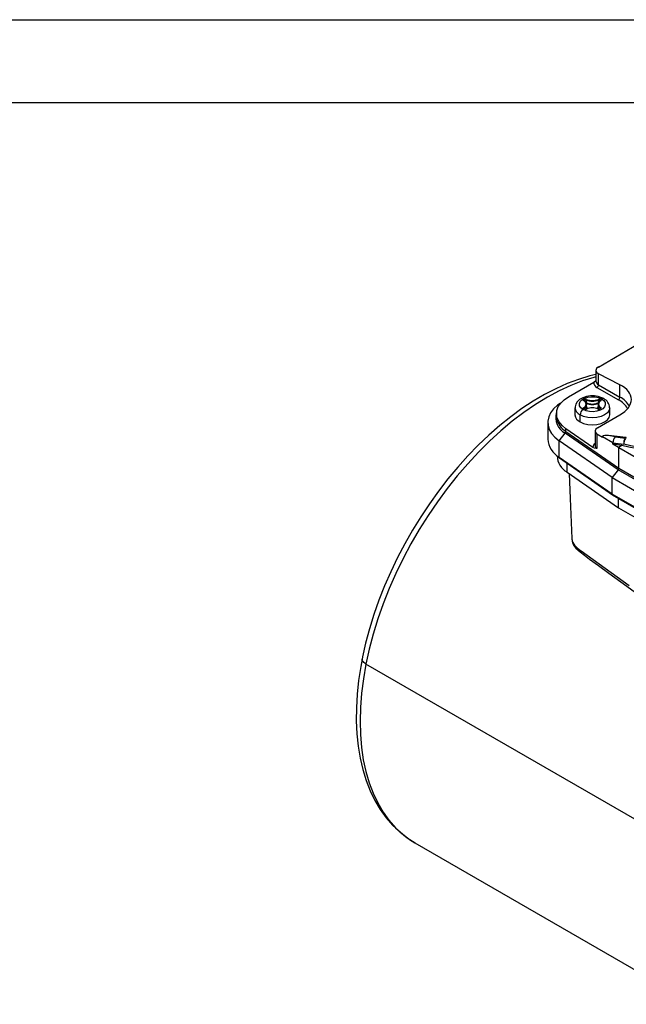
# Model space of a CAD drawing. Header units: inches. Extents: x 0 to 33, y 0 to 25.5.
# Tile 8 of 12: x 17.3 to 22.8, y 16.6 to 25.5. Entities that reach past the tile are written whole.
import ezdxf

# ---------------------------------------------------------------- set-up
doc = ezdxf.new("R2010")
doc.units = ezdxf.units.IN
doc.header["$LTSCALE"] = 3
doc.header["$MEASUREMENT"] = 0
doc.layers.add('TEXT', color=140, linetype='Continuous', lineweight=25)

msp = doc.modelspace()

# ---------------------------------------------------------------- linework, layer by layer
at = {"color": 7, "linetype": 'Continuous'}
msp.add_line((0.0003, 25.5003), (33.0003, 25.5003), dxfattribs=at)
for p, q in [((22.5362, 22.3478), (22.8981, 22.5568)), ((22.5131, 22.3167), (22.5131, 22.2193)), ((22.7311, 22.1868), (22.5362, 22.2871)), ((22.5362, 22.1871), (22.5362, 22.2871)), ((22.2641, 22.0783), (22.4944, 22.2112)), ((22.5362, 22.1871), (22.7311, 22.0746)), ((22.7311, 22.0746), (22.7311, 22.1868)), ((22.5223, 22.163), (22.7171, 22.0505)), ((22.4051, 22.0504), (22.4111, 22.0539)), ((22.4079, 22.0456), (22.4139, 22.0491)), ((22.4079, 22.0391), (22.4079, 22.0456)), ((22.4139, 22.0344), (22.4139, 22.0491)), ((22.4246, 22.0493), (22.4246, 22.0236)), ((22.4279, 21.9814), (22.4279, 22.0071)), ((22.5331, 22.0071), (22.5331, 21.9814)), ((22.5364, 22.0236), (22.5364, 22.0493)), ((22.5471, 22.0491), (22.5531, 22.0456)), ((22.5471, 22.0344), (22.5471, 22.0491)), ((22.5499, 22.0539), (22.5559, 22.0504)), ((22.5531, 22.0391), (22.5531, 22.0456)), ((22.1546, 21.9256), (22.1546, 21.9015)), ((22.323, 21.9782), (22.323, 21.9139)), ((22.3692, 21.8496), (22.3692, 21.9139)), ((22.4111, 21.9668), (22.4051, 21.9703)), ((22.4131, 21.967), (22.4071, 21.9705)), ((22.4075, 21.9749), (22.4075, 21.9703)), ((22.5283, 21.7963), (22.7311, 21.9133)), ((22.5539, 21.9705), (22.5479, 21.967)), ((22.5559, 21.9703), (22.5499, 21.9668)), ((22.5536, 21.9703), (22.5536, 21.9749)), ((22.638, 21.9139), (22.638, 21.9782)), ((22.0759, 21.8452), (22.0759, 21.6941)), ((22.1801, 21.6784), (22.2347, 21.7479)), ((22.7139, 21.4144), (22.2347, 21.7479)), ((22.2407, 21.7637), (22.2407, 21.7878)), ((22.4856, 21.6173), (22.2407, 21.7878)), ((22.2407, 21.7637), (22.7197, 21.4303)), ((22.5052, 21.7652), (22.5052, 21.6361)), ((22.5213, 21.7396), (22.5213, 21.6085)), ((22.5717, 21.708), (22.5213, 21.7396)), ((22.7859, 21.7067), (22.6267, 21.7255)), ((22.6615, 21.3434), (22.1801, 21.6784)), ((22.1801, 21.5273), (22.1801, 21.6784)), ((22.5718, 21.7154), (22.5717, 21.7141)), ((22.6678, 21.6606), (22.5717, 21.7141)), ((22.5717, 21.708), (22.5717, 21.7141)), ((22.6678, 21.6606), (22.6679, 21.6587)), ((22.6679, 21.6478), (22.6679, 21.6587)), ((22.6679, 21.6587), (22.767, 21.6464)), ((22.7174, 21.6168), (22.6679, 21.6478)), ((22.6883, 21.7126), (22.7778, 21.7014)), ((22.748, 21.6344), (22.7174, 21.6168)), ((22.7197, 21.6151), (22.7174, 21.6168)), ((25.916, 19.7699), (22.7197, 21.6151)), ((22.7197, 21.4303), (22.7197, 21.6151)), ((22.6615, 21.1923), (22.1801, 21.5273)), ((22.1825, 21.5219), (22.6637, 21.187)), ((22.2513, 21.3928), (22.2526, 21.4731)), ((22.2513, 21.3928), (22.7171, 21.0701)), ((22.7139, 21.4144), (22.6615, 21.3434)), ((25.9107, 19.5689), (22.7139, 21.4144)), ((22.7197, 21.4303), (25.916, 19.5851)), ((22.6615, 21.3434), (25.8629, 19.4952)), ((22.6615, 21.1923), (22.6615, 21.3434)), ((25.8629, 19.3441), (22.6615, 21.1923)), ((22.664, 21.1868), (25.8653, 19.3388)), ((22.7171, 21.0701), (22.7185, 21.1554)), ((22.7171, 21.0701), (25.9186, 19.222)), ((22.9661, 18.1848), (20.4249, 19.6518)), ((20.8683, 18.03), (23.4095, 16.563))]:
    msp.add_line(p, q)
at = {"flags": 128}
for points in [[(22.5131, 22.2793), (22.4569, 22.2664), (22.3554, 22.2355), (22.253, 22.197), (22.1501, 22.1509), (22.0469, 22.0976), (21.9439, 22.0371), (21.8415, 21.9698), (21.74, 21.896), (21.6399, 21.8158), (21.5413, 21.7297), (21.4446, 21.638), (21.3502, 21.5409), (21.2584, 21.4389), (21.1694, 21.3323), (21.0836, 21.2214), (21.0012, 21.1067), (20.9225, 20.9886), (20.8479, 20.8674), (20.7774, 20.7436), (20.7115, 20.6176), (20.6502, 20.4898), (20.5939, 20.3607), (20.5427, 20.2307), (20.4968, 20.1002), (20.4564, 19.9697), (20.4216, 19.8397), (20.394, 19.7173), (20.3899, 19.6973)], [(22.5131, 22.259), (22.4942, 22.2539), (22.3901, 22.2209), (22.2848, 22.1795), (22.1786, 22.13), (22.072, 22.0726), (21.9653, 22.0074), (21.8591, 21.9347), (21.7537, 21.8548), (21.6496, 21.768), (21.5471, 21.6746), (21.4466, 21.5751), (21.3486, 21.4698), (21.2535, 21.3592), (21.1616, 21.2436), (21.0732, 21.1235), (20.9888, 20.9995), (20.9087, 20.8719), (20.8331, 20.7413), (20.7624, 20.6082), (20.6969, 20.4732), (20.6368, 20.3367), (20.5823, 20.1993), (20.5337, 20.0616), (20.4912, 19.9241), (20.4549, 19.7873), (20.4249, 19.6518)], [(22.4944, 22.2112), (22.5116, 22.2247), (22.5131, 22.2263)], [(22.2407, 21.7878), (22.2056, 21.8168), (22.1791, 21.8487), (22.162, 21.8827), (22.1548, 21.9179), (22.1577, 21.9533), (22.1705, 21.9879), (22.193, 22.0209), (22.2245, 22.0513), (22.2641, 22.0783)], [(22.5837, 22.0605), (22.5673, 22.0688), (22.5345, 22.0796), (22.4989, 22.0851), (22.4625, 22.0851), (22.4268, 22.0796), (22.3936, 22.0687), (22.3642, 22.052), (22.3434, 22.0325), (22.3298, 22.0104), (22.3235, 21.9866), (22.324, 21.9778)], [(22.397, 21.9621), (22.3768, 21.9777), (22.3651, 21.9959), (22.3627, 22.0152), (22.3698, 22.0342), (22.386, 22.0512), (22.4097, 22.0649), (22.4392, 22.0742), (22.4721, 22.0784), (22.5056, 22.077), (22.5371, 22.0702), (22.564, 22.0586)], [(22.1926, 22.0204), (22.1648, 22.0008), (22.1291, 21.9682), (22.1021, 21.9329), (22.0844, 21.8957), (22.0763, 21.8574), (22.0782, 21.8188), (22.0898, 21.7808), (22.111, 21.7442), (22.1414, 21.7098), (22.1801, 21.6784)], [(22.564, 22.0586), (22.5842, 22.043), (22.5959, 22.0248), (22.5983, 22.0055), (22.5912, 21.9865), (22.5751, 21.9695), (22.5513, 21.9558), (22.5218, 21.9465), (22.4889, 21.9423), (22.4554, 21.9437), (22.4239, 21.9505), (22.397, 21.9621)], [(22.4044, 22.0412), (22.4032, 22.0422), (22.4023, 22.0434), (22.4018, 22.0446), (22.4017, 22.0459), (22.402, 22.0471), (22.4027, 22.0483), (22.4037, 22.0494), (22.4051, 22.0504)], [(22.4067, 22.0412), (22.4058, 22.042), (22.4056, 22.0423), (22.4056, 22.0424)], [(22.4279, 21.9906), (22.4319, 21.9782), (22.4283, 21.9668)], [(22.5328, 21.9668), (22.5292, 21.9782), (22.5331, 21.9906)], [(22.5554, 22.0424), (22.5554, 22.0423), (22.5551, 22.0419), (22.5544, 22.0412)], [(22.5559, 22.0504), (22.5573, 22.0494), (22.5584, 22.0483), (22.5591, 22.0471), (22.5594, 22.0459), (22.5592, 22.0446), (22.5587, 22.0434), (22.5578, 22.0422), (22.5566, 22.0412)], [(22.1546, 21.9015), (22.1548, 21.8938), (22.1563, 21.8809)], [(22.638, 21.9786), (22.638, 21.9782), (22.6326, 21.9547), (22.6169, 21.9327), (22.5919, 21.9139), (22.5593, 21.8995), (22.5213, 21.8904), (22.4805, 21.8873), (22.4398, 21.8904), (22.4018, 21.8995), (22.3692, 21.9139)], [(22.3692, 21.8496), (22.4018, 21.8352), (22.4398, 21.8261), (22.4805, 21.823), (22.5213, 21.8261), (22.5593, 21.8352), (22.5919, 21.8496), (22.6169, 21.8685), (22.6326, 21.8904), (22.638, 21.9139)], [(22.4051, 21.9703), (22.4037, 21.9713), (22.4027, 21.9724), (22.402, 21.9736), (22.4017, 21.9748), (22.4018, 21.9761), (22.4023, 21.9773), (22.4032, 21.9785), (22.4044, 21.9795)], [(22.4246, 21.9677), (22.4266, 21.9727), (22.4279, 21.9814)], [(22.5331, 21.9814), (22.5344, 21.9727), (22.5376, 21.9655)], [(22.5566, 21.9795), (22.5578, 21.9785), (22.5587, 21.9773), (22.5592, 21.9761), (22.5594, 21.9748), (22.5591, 21.9736), (22.5584, 21.9724), (22.5573, 21.9713), (22.5559, 21.9703)], [(22.6883, 21.7126), (22.6253, 21.7262), (22.5951, 21.7273), (22.578, 21.7233), (22.5736, 21.7197), (22.5723, 21.7176), (22.5718, 21.7154)], [(22.789, 21.7055), (22.7861, 21.7055), (22.7808, 21.6999), (22.7755, 21.6893), (22.771, 21.6754), (22.768, 21.6603), (22.767, 21.6464)], [(22.7858, 21.706), (22.783, 21.7063), (22.7778, 21.7014)], [(22.5213, 21.6085), (22.5213, 21.6083), (22.5211, 21.6081), (22.5202, 21.6078), (22.5162, 21.6078), (22.4992, 21.6107), (22.4856, 21.6173)], [(22.269, 21.3805), (22.2784, 21.154), (22.2933, 20.7911)], [(22.2933, 20.7913), (22.2999, 20.7547), (22.3107, 20.7306), (22.3303, 20.7038), (22.3687, 20.6699), (22.4084, 20.6393), (22.4545, 20.6047), (22.5355, 20.5452), (22.6304, 20.4764), (22.7391, 20.3982), (22.8615, 20.3104)], [(22.2945, 20.7912), (22.2987, 20.7636), (22.3181, 20.7295), (22.3384, 20.7086), (22.3605, 20.6917), (22.3787, 20.6787), (22.8159, 20.3653)], [(20.3899, 19.6973), (20.3773, 19.6296), (20.3579, 19.5027), (20.3447, 19.3779), (20.3375, 19.2554), (20.3366, 19.1358), (20.342, 19.0194), (20.3536, 18.9067), (20.3716, 18.7981), (20.3959, 18.6941), (20.4264, 18.595), (20.4631, 18.5013), (20.5057, 18.4135), (20.5541, 18.3318), (20.6081, 18.2568), (20.6672, 18.1886), (20.7313, 18.1275), (20.8, 18.0737), (20.873, 18.0273), (20.8736, 18.027)], [(20.4249, 19.6518), (20.4141, 19.6587), (20.405, 19.6659), (20.3979, 19.6733), (20.3929, 19.6807), (20.3902, 19.688), (20.3896, 19.695), (20.3899, 19.6973)], [(20.4249, 19.6518), (20.4015, 19.518), (20.3846, 19.3867), (20.3744, 19.2581), (20.3708, 19.133), (20.374, 19.0117), (20.3838, 18.8947), (20.4004, 18.7825), (20.4234, 18.6756), (20.453, 18.5743), (20.489, 18.4791), (20.5312, 18.3903), (20.5795, 18.3083), (20.6336, 18.2334), (20.6934, 18.1659), (20.7586, 18.1061), (20.8291, 18.0542), (20.8683, 18.03)]]:
    msp.add_lwpolyline(points, dxfattribs=at)
for centre, radius, start, end in [((22.5396, 22.2051), 0.0455, 172.32584, 247.67954), ((22.5525, 22.2232), 0.0396, 185.6948, 245.62534), ((22.506, 22.1885), 0.0303, 302.60548, 357.39452), ((22.4056, 22.0394), 0.00212, 58.04875, 122.45063), ((22.3887, 22.0104), 0.0346, 297.01603, 62.98397), ((22.4019, 22.0453), 0.00605, 2.60548, 57.39452), ((22.4095, 22.042), 0.00394, 114.08236, 173.72205), ((22.4054, 22.0396), 0.00207, 355.66554, 50.46487), ((22.3911, 22.0071), 0.0362, 296.91042, 63.08958), ((22.4195, 22.0376), 0.0183, 65.55917, 117.20144), ((22.4079, 22.0488), 0.00605, 2.60548, 57.39452), ((22.4195, 22.0382), 0.0122, 65.55917, 117.20144), ((22.4805, 22.1485), 0.1424, 245.76202, 294.23798), ((22.4311, 22.0491), 0.00654, 127.65038, 177.9831), ((22.4805, 22.1737), 0.1364, 245.7844, 294.2156), ((22.4805, 22.148), 0.1364, 245.7844, 294.2156), ((22.4805, 22.1728), 0.13, 245.76202, 294.23798), ((22.57, 22.0071), 0.0362, 116.91042, 243.08958), ((22.5415, 22.0376), 0.0183, 62.79856, 114.44083), ((22.5299, 22.0491), 0.00654, 2.0169, 52.34962), ((22.5415, 22.0382), 0.0122, 62.79856, 114.44083), ((22.5723, 22.0104), 0.0346, 117.01603, 242.98397), ((22.5531, 22.0488), 0.00605, 122.60548, 177.39452), ((22.5592, 22.0453), 0.00605, 122.60548, 177.39452), ((22.5516, 22.0421), 0.00381, 4.5842, 66.90346), ((22.5556, 22.0396), 0.00208, 129.63107, 184.3279), ((22.5554, 22.0394), 0.00212, 57.54129, 122.04666), ((22.5755, 22.0435), 0.0189, 64.04123, 127.25363), ((22.5408, 21.9743), 0.0963, 2.56655, 63.53878), ((22.7008, 22.076), 0.0303, 302.60548, 357.39452), ((22.6198, 21.8658), 0.2088, 29.84542, 62.20385), ((22.6263, 21.8769), 0.2238, 31.2993, 62.09652), ((22.3096, 21.8902), 0.1608, 164.20706, 242.22219), ((22.4018, 21.9861), 0.0792, 185.97229, 245.65995), ((22.4017, 21.9217), 0.079, 185.62978, 245.69036), ((22.4296, 21.9112), 0.0605, 122.60548, 177.39452), ((22.4018, 21.9745), 0.00565, 3.22333, 62.18012), ((22.4063, 21.9687), 0.00198, 65.68605, 125.61817), ((22.4093, 21.9717), 0.00367, 119.38842, 176.01721), ((22.4078, 21.9728), 0.00236, 201.21346, 252.24807), ((22.4123, 21.9653), 0.00189, 63.86591, 127.2712), ((22.4195, 21.9831), 0.0183, 242.79856, 294.44083), ((22.4195, 21.9797), 0.0142, 243.16056, 294.44471), ((22.426, 21.9651), 0.00174, 49.07476, 109.72363), ((22.4805, 21.8479), 0.13, 65.76202, 114.23798), ((22.535, 21.9651), 0.00174, 70.4792, 130.90419), ((22.5415, 21.9831), 0.0183, 245.55917, 297.20144), ((22.5415, 21.9798), 0.0143, 245.72772, 296.66702), ((22.5487, 21.9652), 0.00198, 54.40326, 114.06824), ((22.5592, 21.9745), 0.00565, 117.81988, 176.77667), ((22.5518, 21.9717), 0.00366, 3.17692, 60.67176), ((22.5529, 21.9731), 0.00275, 291.55715, 334.48753), ((22.5548, 21.9687), 0.00198, 54.38183, 114.31395), ((22.3357, 21.9211), 0.1838, 192.6175, 238.89738), ((22.2141, 21.7649), 0.0267, 320.51137, 357.42224), ((22.2835, 21.7079), 0.208, 183.78003, 240.22353), ((22.527, 21.6186), 0.0414, 121.77258, 181.69271), ((22.5403, 21.6382), 0.0352, 183.35122, 237.34292), ((22.733, 21.665), 0.0653, 133.20473, 183.89195), ((21.4067, 15.0203), 6.7488, 60.81041, 78.53638), ((22.8581, 21.657), 0.0918, 151.08349, 186.63631), ((21.412, 15.0485), 6.7357, 60.79906, 78.39469), ((22.7808, 21.6677), 0.0394, 77.79453, 82.55159), ((22.3416, 21.5505), 0.1817, 182.96418, 240.22666), ((22.1863, 21.5268), 0.00621, 175.68885, 231.69553)]:
    msp.add_arc(centre, radius, start, end)
for centre, major_axis, ratio, start_param, end_param in [((22.5919, 22.3192), (0.0787, 0.0035), 0.545025, 2.331767, 3.902563), ((22.4805, 22.0422), (0.3542, 0.0159), 0.545025, 5.473359, 7.044156), ((22.5839, 21.7676), (0.0787, 0.0035), 0.545025, 2.331767, 3.769011), ((20.8564, 18.7951), (5.4314, 0.2435), 0.545025, 1.190746, 1.206431), ((22.7052, 21.4226), (0.0106, 0.0166), 0.60355, 4.595912, 5.523207), ((22.6702, 21.1969), (0.00634, 0.00998), 0.60355, 2.381615, 3.167094)]:
    msp.add_ellipse(centre, major_axis=major_axis, ratio=ratio, start_param=start_param, end_param=end_param)
at = {"layer": 'TEXT'}
msp.add_line((0.75, 24.75), (32.25, 24.75), dxfattribs=at)

doc.saveas('drawing.dxf')
